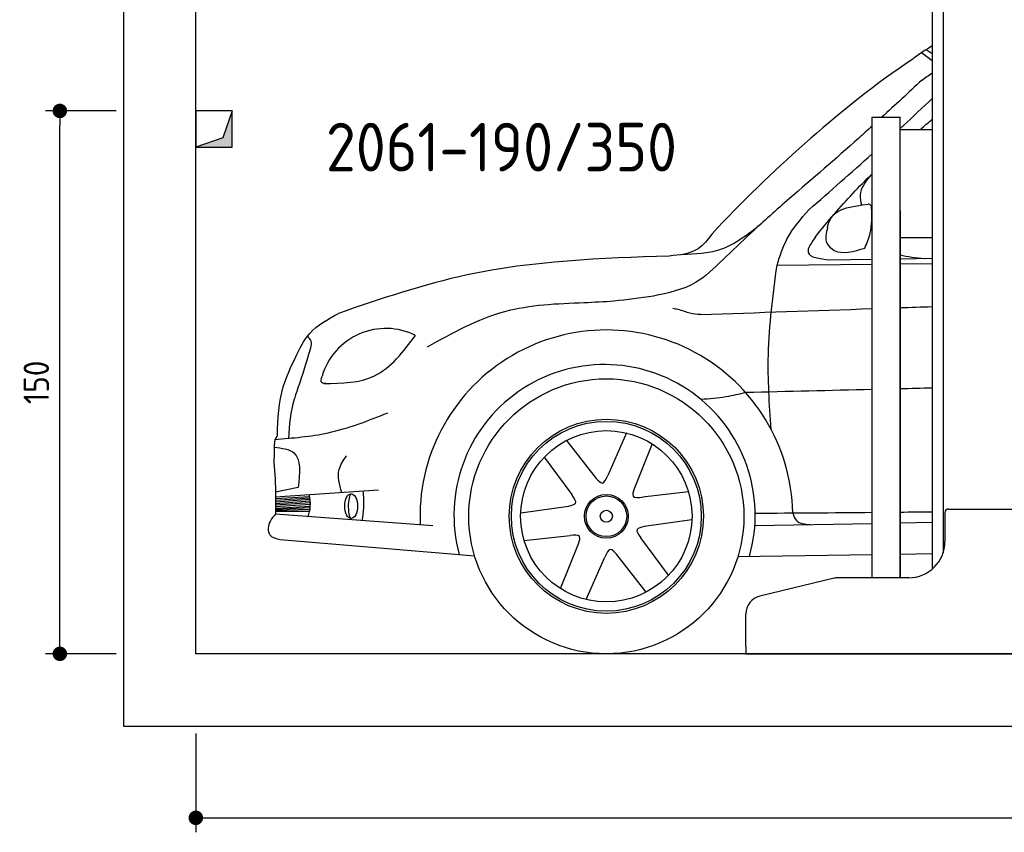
# Model space of a CAD drawing. Header units: millimetres. Extents: x -287 to 6264, y -593 to 3898.
# Tile 1 of 3: x -287 to 2433, y -593 to 1652. Entities that reach past the tile are written whole.
import ezdxf

# ---------------------------------------------------------------- set-up
doc = ezdxf.new("R2010")
doc.units = ezdxf.units.MM
for name, color, linetype in [('4', 3, 'Continuous'), ('5', 3, 'Continuous'), ('breakthrough', 1, 'Continuous'), ('Car', 10, 'Continuous')]:
    doc.layers.add(name, color=color, linetype=linetype)
doc.styles.get("Standard").update_dxf_attribs({"font": 'ISOCP.SHX'})
doc.dimstyles.new('GEN-ISO$0', dxfattribs={"dimscale": 20, "dimtxt": 3.5, "dimasz": 2, "dimexe": 2, "dimexo": 1, "dimgap": 1.5, "dimtad": 1, "dimdec": 1, "dimlfac": 0.1, "dimdsep": 46, "dimtxsty": 'Standard', "dimblk": 'PUNKT', "dimcen": 2, "dimclrd": 256, "dimclre": 256, "dimclrt": 2, "dimadec": 0, "dimazin": 0, "dimtp": 0.1, "dimtm": 0.1, "dimtfac": 0.71, "dimtdec": 1, "dimtmove": 2, "dimatfit": 3, "dimldrblk": 'PUNKT', "dimfxl": 0, "dimtolj": 1, "dimarcsym": 0})

# ---------------------------------------------------------------- blocks, each defined once
blk = doc.blocks.new('PUNKT')
at = {"layer": '4', "color": 0, "linetype": 'ByBlock'}
blk.add_line((-0.5, 0), (-1, 0), dxfattribs=at)
at = {"layer": '4', "color": 0, "linetype": 'ByBlock', "const_width": 0.5}
blk.add_lwpolyline([(-0.25, 0, 1), (0.25, 0, 1)], format="xyb", close=True, dxfattribs=at)
blk = doc.blocks.new('*D11')
at = {"layer": '5', "lineweight": -2}
for p, q in [((200, -320), (200, -593.3)), ((5400, -320), (5400, -593.3)), ((240, -553.3), (5360, -553.3))]:
    blk.add_line(p, q, dxfattribs=at)
at = {"layer": 'DEFPOINTS', "color": 0}
for p in [(200, -300), (5400, -300), (5400, -553.3)]:
    blk.add_point(p, dxfattribs=at)
at = {"layer": '5', "lineweight": -2, "xscale": 40, "yscale": 40, "zscale": 40, "rotation": 180}
blk.add_blockref('PUNKT', (200, -553.3), dxfattribs=at)
at = {"layer": '5', "lineweight": -2, "xscale": 40, "yscale": 40, "zscale": 40}
blk.add_blockref('PUNKT', (5400, -553.3), dxfattribs=at)
at = {"layer": '5', "color": 2, "insert": (2800, -488.3), "char_height": 70, "attachment_point": 5}
blk.add_mtext('\\A1;520', dxfattribs=at)
blk = doc.blocks.new('*D3')
at = {"layer": '5', "lineweight": -2}
for p, q in [((-20, 1400), (-215.7, 1400)), ((-175.7, -60), (-175.7, 1360)), ((-20, -100), (-215.7, -100))]:
    blk.add_line(p, q, dxfattribs=at)
at = {"layer": 'DEFPOINTS', "color": 0}
for p in [(-175.7, 1400), (0, 1400), (0, -100)]:
    blk.add_point(p, dxfattribs=at)
at = {"layer": '5', "lineweight": -2, "xscale": 40, "yscale": 40, "zscale": 40}
for p, rotation in [((-175.7, 1400), 90), ((-175.7, -100), 270)]:
    blk.add_blockref('PUNKT', p, dxfattribs=dict(at, rotation=rotation))
at = {"layer": '5', "color": 2, "insert": (-240.7, 650), "char_height": 70, "attachment_point": 5, "rotation": 90}
blk.add_mtext('\\A1;150', dxfattribs=at)

msp = doc.modelspace()

# ---------------------------------------------------------------- linework, layer by layer
for p, q in [((2264.07, 3010), (2264.07, 178.78)), ((2234.07, 1810), (2234.07, 134.01)), ((2068.07, 110), (2068.07, 1383)), ((2068.07, 1383), (2145.07, 1383)), ((2145.07, 110), (2145.07, 1383)), ((2145.07, 1349.04), (2234.07, 1349.04)), ((2145.07, 1125), (2145.07, 110)), ((2145.07, 1050), (2234.07, 1050)), ((2279.07, 300), (2459.07, 300)), ((2269.07, 290), (2269.07, 210)), ((2169.07, 110), (1974.98, 110)), ((1963.32, 108.62), (1757.4, 59.2)), ((1719.07, -80), (1719.07, 10.58)), ((1719.07, -80), (1719.07, -100)), ((1719.07, -100), (1994.07, -100)), ((1994.07, -100), (3024.07, -100))]:
    msp.add_line(p, q)
msp.add_lwpolyline([(5600, -100), (5600, 3600), (0, 3600), (0, -300), (5600, -300), (5698.53, -300), (5718.66, -252.06), (5691.11, -184.27), (5726.08, -150.37), (5711.24, -100), (200, -100), (200, 3400), (5400, 3400), (5400, -100)])
for centre, radius, start, end in [((2279.07, 290), 10, 90, 180), ((2169.07, 210), 100, 270, 0), ((1974.98, 60), 50, 90, 103.49573), ((1769.07, 10.58), 50, 103.49573, 180)]:
    msp.add_arc(centre, radius, start, end)
at = {"layer": 'breakthrough'}
for p, q in [((300, 1400), (274.52, 1325.48)), ((300, 1400), (274.52, 1325.48)), ((274.52, 1325.48), (200, 1300))]:
    msp.add_line(p, q, dxfattribs=at)
msp.add_lwpolyline([(200, 1300), (300, 1300), (300, 1400), (200, 1400)], close=True, dxfattribs=at)
msp.add_lwpolyline([(200, 1300), (300, 1300), (300, 1400), (200, 1400)], close=True, dxfattribs=at)
for points in [[(300, 1300), (300, 1400), (274.52, 1325.48)], [(300, 1300), (300, 1400), (274.52, 1325.48)], [(200, 1300), (300, 1300), (274.52, 1325.48)]]:
    msp.add_solid(points, dxfattribs=at)
at = {"layer": 'Car'}
for p, q in [((2234.08, 1538.85), (2204.59, 1560.59)), ((2234.08, 1557.5), (2217.61, 1569.31)), ((1950.58, 988.57), (2068.08, 990.41)), ((2145.08, 991.62), (2234.08, 993.01)), ((1805.32, 973.95), (2068.08, 976.98)), ((2145.08, 977.87), (2234.08, 978.89)), ((1224.06, 489.65), (1306.18, 384.48)), ((1389.21, 510.11), (1337.88, 392.62)), ((1460.57, 479.91), (1410.55, 356.2)), ((1162.23, 442.96), (1238.31, 339.76)), ((482.67, 359.79), (420.2, 346.18)), ((420.33, 320.19), (515.17, 327.28)), ((420.36, 333.35), (704.87, 353.22)), ((420.36, 324.75), (514.6, 331.18)), ((420.37, 328.94), (513.97, 335.06)), ((1560.86, 347.11), (1433.45, 332.82)), ((419.93, 296.9), (515.28, 299.29)), ((419.98, 299.24), (515.94, 304.09)), ((420.04, 302.3), (516.26, 308.05)), ((420.14, 307.06), (516.35, 313.1)), ((420.21, 311.29), (516.15, 317.91)), ((420.28, 315.72), (515.76, 322.44)), ((1097.37, 289.7), (1229.51, 308.23)), ((854.83, 253.26), (419.66, 285.72)), ((419.86, 294.1), (514.22, 293.75)), ((1570.39, 270.21), (1438.24, 251.68)), ((1744.06, 254.16), (2068.08, 260.31)), ((2145.08, 261.77), (2234.08, 263.46)), ((1106.89, 212.8), (1234.31, 227.09)), ((1505.53, 116.96), (1429.45, 220.16)), ((433.14, 216.17), (970.39, 170.68)), ((1207.18, 80.01), (1257.21, 203.71)), ((1278.54, 49.81), (1329.88, 167.3)), ((1443.69, 70.26), (1361.58, 175.44)), ((1697.32, 169.14), (2068.08, 174.45)), ((2145.08, 175.55), (2234.08, 176.82))]:
    msp.add_line(p, q, dxfattribs=at)
for radius in [379.96, 268.2, 262.27, 236.71, 60.48, 56.18, 16.64]:
    msp.add_circle((1333.88, 279.96), radius, dxfattribs=at)
for centre, radius, start, end in [((725.19, 614.84), 184.14, 63.58508, 163.35679), ((1333.88, 279.96), 514.77, 1.02938, 182.74667), ((1329, 283.11), 416.06, 344.09923, 195.19111), ((409.95, 505.62), 15.25, 301.25705, 353.48043)]:
    msp.add_arc(centre, radius, start, end, dxfattribs=at)
msp.add_ellipse((628.98, 307.95), major_axis=(0, -33.98), ratio=0.5235014, dxfattribs=at)
msp.add_ellipse((628.98, 307.95), major_axis=(-0.52, -34.06), ratio=0.233483, start_param=3.2138645, end_param=6.3554571, dxfattribs=at)
for points in [[(2234.08, 1579.89), (2208.5, 1563.89), (2183.55, 1546.12), (2158.6, 1528.34)], [(2204.87, 1484.56), (2214.59, 1491.35), (2224.3, 1498.15), (2234.08, 1504.84)], [(2204.87, 1484.56), (2168.42, 1450.61), (2131.98, 1416.66), (2095.27, 1383)], [(2201.42, 1349.04), (2212.26, 1358.46), (2223.15, 1367.83), (2234.08, 1377.16)], [(1893.46, 1126.95), (1951.87, 1178.12), (2010.29, 1229.3), (2068.08, 1281.15)], [(2065.88, 1081.64), (2066.61, 1080.31), (2067.34, 1078.98), (2068.08, 1077.65)], [(1963.39, 1014.11), (1985.87, 1003.4), (2018.62, 1011.91), (2047.81, 1020.98)], [(2145.08, 1002.84), (2165.75, 996.72), (2189.22, 994.7), (2212.68, 992.68)], [(1594.56, 837.29), (1752.4, 842.85), (1910.24, 848.41), (2068.08, 853.84)], [(2145.08, 856.47), (2174.74, 857.48), (2204.41, 858.49), (2234.08, 859.49)], [(2068.08, 630.15), (1951.66, 627.34), (1835.25, 624.53), (1718.84, 621.72)], [(2234.08, 634.15), (2204.41, 633.44), (2174.74, 632.72), (2145.08, 632.01)], [(417.86, 492.59), (415.98, 471.78), (415.87, 450.45), (415.76, 429.12)], [(1745.03, 288.51), (1852.72, 289.22), (1960.4, 289.95), (2068.08, 290.91)], [(2145.08, 291.64), (2174.75, 291.94), (2204.41, 292.25), (2234.08, 292.6)]]:
    msp.add_open_spline(points, degree=3, dxfattribs=at)
for points, knots in [([(2158.6, 1528.34), (2061.35, 1462.36), (1875.83, 1310.17), (1707.18, 1148.79), (1626.02, 1060.3)], [0, 0, 0, 0, 35.1101955, 71.1973858, 71.1973858, 71.1973858, 71.1973858]), ([(2145.08, 1351.1), (2148.37, 1354.13), (2178.22, 1381.68), (2207.81, 1409.5), (2234.08, 1434.33)], [336.9792178, 336.9792178, 336.9792178, 336.9792178, 350.4154778, 458.8403975, 458.8403975, 458.8403975, 458.8403975]), ([(2068.08, 1358.17), (2055.47, 1346.7), (1980.35, 1278.87), (1903.54, 1212.94), (1839.66, 1158.11)], [186.2370215, 186.2370215, 186.2370215, 186.2370215, 237.374313, 489.8885608, 489.8885608, 489.8885608, 489.8885608]), ([(1912.08, 1052.49), (1929.13, 1073.53), (1978.29, 1134.21), (2031.81, 1190.79), (2068.08, 1226.53)], [0, 0, 0, 0, 81.1840026, 234.1420793, 234.1420793, 234.1420793, 234.1420793]), ([(1944.92, 1078.34), (1946.93, 1088.81), (1961, 1130.13), (2015.14, 1137.21), (2056.9, 1142.67)], [4.3267327, 4.3267327, 4.3267327, 4.3267327, 7.5217653, 18.3125191, 18.3125191, 18.3125191, 18.3125191]), ([(1944.92, 1078.34), (1941.24, 1062.57), (1935.09, 1036.27), (1954.95, 1020.3), (1963.39, 1014.11)], [0, 0, 0, 0, 4.3638538, 7.2758736, 7.2758736, 7.2758736, 7.2758736]), ([(553.71, 646.97), (603.59, 647.16), (708.51, 649.95), (772.96, 734.8), (807.11, 779.75)], [0.9310276, 0.9310276, 0.9310276, 0.9310276, 15.0900716, 31.0453666, 31.0453666, 31.0453666, 31.0453666]), ([(457.2, 494.34), (458.78, 532.57), (464.08, 588.87), (487.36, 645.98), (517.81, 745.61)], [0, 0, 0, 0, 11.9611006, 18.8954237, 18.8954237, 18.8954237, 18.8954237])]:
    msp.add_open_spline(points, degree=3, knots=knots, dxfattribs=at)
for points in [[(2064.09, 1222.59), (2034.94, 1167.25), (2038.38, 1140.17)], [(1839.66, 1158.11), (1732.97, 1062.14), (1655.32, 988.78)], [(2066.56, 1132.35), (2064.97, 1138.51), (2056.9, 1142.67)], [(1805.32, 973.95), (1833.74, 1047.23), (1893.46, 1126.95)], [(2047.81, 1020.98), (2062.69, 1062.5), (2066.56, 1132.35)], [(1543.42, 1003.45), (1647.63, 1017.29), (1761.82, 1088.55)], [(1626.02, 1060.3), (1587.33, 1019.15), (1507.33, 999.15)], [(1912.08, 1052.49), (1891.32, 1008.75), (1950.58, 988.57)], [(1507.33, 999.15), (949.43, 946.92), (593.56, 840.55)], [(1655.32, 988.78), (1580.09, 925.58), (1463.82, 888.3)], [(1788.83, 520.81), (1781.48, 726.39), (1805.32, 973.95)], [(1463.82, 888.3), (1354.48, 874.54), (1272.72, 869.77)], [(1272.72, 869.77), (1052.34, 844.77), (839.01, 747.61)], [(1549.79, 845.98), (1531.85, 851.1), (1517.76, 853.66)], [(1594.56, 837.29), (1564.74, 841.28), (1549.79, 845.98)], [(474.94, 718.4), (514.78, 785.42), (593.56, 840.55)], [(517.81, 745.61), (518.22, 764.08), (507.78, 776.87)], [(425.1, 503.89), (441.45, 637.71), (474.94, 718.4)], [(559.36, 647), (548.56, 648.3), (548.76, 667.58)], [(1718.84, 621.72), (1664.13, 609.96), (1595.57, 602.56)], [(417.86, 492.59), (565.35, 510.61), (730.48, 565.97)], [(602.88, 346.1), (595.73, 409.25), (616.45, 447.43)], [(415.76, 429.12), (420.33, 337.67), (419.66, 285.72)], [(1306.18, 384.48), (1322.97, 371.93), (1337.88, 392.62)], [(1410.55, 356.2), (1408.08, 335.39), (1433.45, 332.82)], [(510.41, 278.95), (516.21, 307.12), (513.17, 339.83)], [(659.84, 267.81), (664.12, 302.86), (662.39, 350.26)], [(1229.51, 308.23), (1248.77, 316.5), (1238.31, 339.76)], [(419.66, 285.72), (405.93, 267.74), (404.37, 228.35), (433.14, 216.17)], [(1848.57, 289.21), (1858.82, 268.6), (1897.52, 257)], [(1438.24, 251.68), (1418.99, 243.42), (1429.45, 220.16)], [(1257.21, 203.71), (1259.68, 224.52), (1234.31, 227.09)], [(1361.58, 175.44), (1344.79, 187.98), (1329.88, 167.3)]]:
    msp.add_spline(points, degree=3, dxfattribs=at)
at = {"layer": 'Car', "end_tangent": (-0.9714578, -0.2372123)}
msp.add_spline([(416.48, 471.08), (470.61, 455.38), (482.67, 359.79)], degree=3, dxfattribs=at)

# ---------------------------------------------------------------- texts
msp.add_text('2061-190/350', height=134.4).set_placement((559.31, 1232.82))

# ---------------------------------------------------------------- dimensions: what is measured, and where the dimension line sits
at = {"layer": '5'}
dim = msp.add_linear_dim(base=(-175.68, 1400), p1=(0, -100), p2=(0, 1400), angle=90, dimstyle='GEN-ISO$0', override={"dimlfac": 0.1}, dxfattribs=at)
dim.commit()
dim.dimension.update_dxf_attribs({"geometry": '*D3', "text_midpoint": (-240.68, 650)})
dim = msp.add_linear_dim(base=(5400, -553.28), p1=(200, -300), p2=(5400, -300), dimstyle='GEN-ISO$0', override={"dimlfac": 0.1}, dxfattribs=at)
dim.commit()
dim.dimension.update_dxf_attribs({"geometry": '*D11', "text_midpoint": (2800, -488.27)})

doc.saveas('drawing.dxf')
